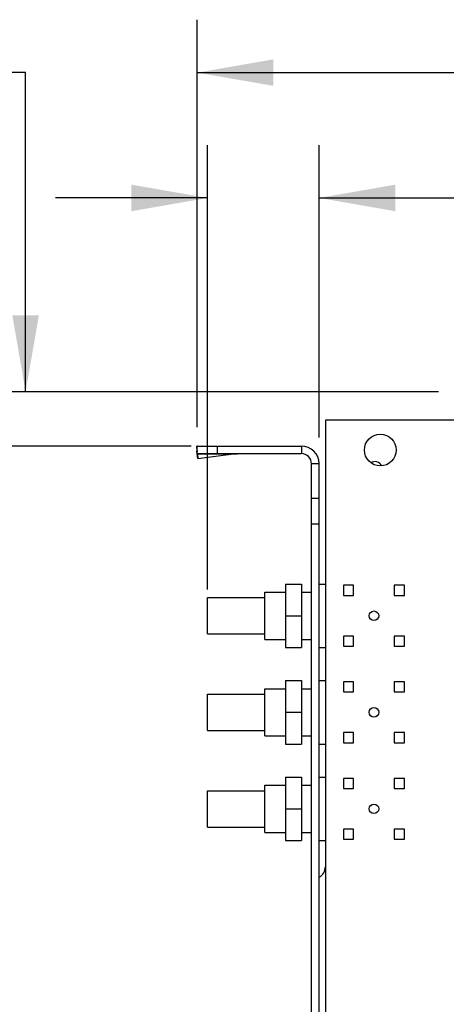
# Model space of a CAD drawing. Header units: inches. Extents: x 0.2 to 16.8, y 0.1 to 10.8.
# Tile 8 of 22: x 5.8 to 6.8, y 4.8 to 7.1. Entities that reach past the tile are written whole.
import ezdxf

# ---------------------------------------------------------------- set-up
doc = ezdxf.new("R2010")
doc.units = ezdxf.units.IN
doc.header["$LTSCALE"] = 0.935
doc.header["$MEASUREMENT"] = 0
doc.layers.get('0').update_dxf_attribs({"linetype": 'CONTINUOUS'})
doc.layers.add('DIMENSIONS', color=7, linetype='CONTINUOUS')
doc.styles.get("Standard").update_dxf_attribs({"font": 'txt', "width": 0.8})
doc.dimstyles.new('DIMSTYLE_2', dxfattribs={"dimtxt": 0.125, "dimasz": 0.18, "dimexe": 0.18, "dimexo": 0.0625, "dimgap": 0.09, "dimtad": 0, "dimtih": 1, "dimtoh": 1, "dimdec": 3, "dimlfac": 1.666667, "dimzin": 4, "dimdsep": 46, "dimtxsty": 'STANDARD', "dimblk": '_FILLED', "dimblk1": '_FILLED', "dimblk2": '_FILLED', "dimcen": 0.09, "dimadec": 0, "dimazin": 0, "dimtp": 0.01, "dimtm": 0.01, "dimtfac": 1, "dimtdec": 3, "dimtofl": 0, "dimtmove": 0, "dimatfit": 3, "dimldrblk": '_FILLED', "dimfxl": 1, "dimtolj": 1, "dimtzin": 4, "dimarcsym": 0})

# ---------------------------------------------------------------- blocks, each defined once
blk = doc.blocks.new('_FILLED')
at = {"color": 0, "linetype": 'BYBLOCK'}
blk.add_solid([(0, 0), (-1, 0.174), (-1, -0.174)], dxfattribs=at)
blk = doc.blocks.new('*D9')
at = {"layer": 'DIMENSIONS', "color": 2, "linetype": 'CONTINUOUS'}
for p, q in [((6.2508, 6.1732), (6.2508, 7.1357)), ((14.5728, 6.2632), (14.5728, 7.1357)), ((6.2508, 7.0107), (9.1801, 7.0107)), ((14.5728, 7.0107), (10.7301, 7.0107))]:
    blk.add_line(p, q, dxfattribs=at)
at = {"layer": 'DIMENSIONS', "color": 2, "linetype": 'CONTINUOUS', "xscale": 0.18, "yscale": 0.18, "zscale": 0.18, "rotation": 180}
blk.add_blockref('_FILLED', (6.2508, 7.0107), dxfattribs=at)
at = {"layer": 'DIMENSIONS', "color": 2, "linetype": 'CONTINUOUS', "xscale": 0.18, "yscale": 0.18, "zscale": 0.18}
blk.add_blockref('_FILLED', (14.5728, 7.0107), dxfattribs=at)
at = {"layer": 'DIMENSIONS', "color": 2, "linetype": 'CONTINUOUS', "width": 0.8}
for s, p in [('13.870', (9.2426, 6.9482)), ('[', (9.9676, 6.9482)), ('352.3', (10.0676, 6.9482)), (']', (10.5676, 6.9482))]:
    blk.add_text(s, height=0.125, dxfattribs=at).set_placement(p)
blk = doc.blocks.new('*D10')
at = {"layer": 'DIMENSIONS', "color": 2, "linetype": 'CONTINUOUS'}
for p, q in [((6.2753, 5.7902), (6.2753, 6.8397)), ((6.5388, 6.1492), (6.5388, 6.8397)), ((6.2753, 6.7147), (5.9153, 6.7147)), ((6.5388, 6.7147), (6.9058, 6.7147))]:
    blk.add_line(p, q, dxfattribs=at)
at = {"layer": 'DIMENSIONS', "color": 2, "linetype": 'CONTINUOUS', "xscale": 0.18, "yscale": 0.18, "zscale": 0.18}
blk.add_blockref('_FILLED', (6.2753, 6.7147), dxfattribs=at)
at = {"layer": 'DIMENSIONS', "color": 2, "linetype": 'CONTINUOUS', "xscale": 0.18, "yscale": 0.18, "zscale": 0.18, "rotation": 180}
blk.add_blockref('_FILLED', (6.5388, 6.7147), dxfattribs=at)
at = {"layer": 'DIMENSIONS', "color": 2, "linetype": 'CONTINUOUS', "width": 0.8}
for s, p in [('3X ', (6.9683, 6.6522)), ('.439', (7.2683, 6.6522)), ('[', (7.7933, 6.6522)), ('11.15', (7.8933, 6.6522)), (']', (8.3933, 6.6522))]:
    blk.add_text(s, height=0.125, dxfattribs=at).set_placement(p)
blk = doc.blocks.new('*D14')
at = {"layer": 'DIMENSIONS', "color": 2, "linetype": 'CONTINUOUS'}
for p, q in [((5.845, 7.0107), (5.6881, 7.0107)), ((5.845, 6.2571), (5.845, 7.0107)), ((6.8213, 6.2571), (5.72, 6.2571)), ((6.5033, 3.7407), (5.72, 3.7407)), ((5.845, 3.7407), (5.845, 3.3807))]:
    blk.add_line(p, q, dxfattribs=at)
at = {"layer": 'DIMENSIONS', "color": 2, "linetype": 'CONTINUOUS', "xscale": 0.18, "yscale": 0.18, "zscale": 0.18}
for p, rotation in [((5.845, 6.2571), 270), ((5.845, 3.7407), 90)]:
    blk.add_blockref('_FILLED', p, dxfattribs=dict(at, rotation=rotation))
at = {"layer": 'DIMENSIONS', "color": 2, "linetype": 'CONTINUOUS', "width": 0.8}
for s, p in [('4.194', (4.2006, 6.9482)), ('[', (4.8256, 6.9482)), ('106.53', (4.9256, 6.9482)), (']', (5.5256, 6.9482))]:
    blk.add_text(s, height=0.125, dxfattribs=at).set_placement(p)
blk = doc.blocks.new('*D15')
at = {"layer": 'DIMENSIONS', "color": 2, "linetype": 'CONTINUOUS'}
for p, q in [((5.4992, 6.7125), (5.3773, 6.7125)), ((5.4992, 6.1287), (5.4992, 6.7125)), ((6.2363, 6.1287), (5.3742, 6.1287)), ((6.4659, 3.2757), (5.3742, 3.2757)), ((5.4992, 3.2757), (5.4992, 2.9157))]:
    blk.add_line(p, q, dxfattribs=at)
at = {"layer": 'DIMENSIONS', "color": 2, "linetype": 'CONTINUOUS', "xscale": 0.18, "yscale": 0.18, "zscale": 0.18}
for p, rotation in [((5.4992, 6.1287), 270), ((5.4992, 3.2757), 90)]:
    blk.add_blockref('_FILLED', p, dxfattribs=dict(at, rotation=rotation))
at = {"layer": 'DIMENSIONS', "color": 2, "linetype": 'CONTINUOUS', "width": 0.8}
for s, p in [('4.755', (3.8898, 6.65)), ('[', (4.5148, 6.65)), ('120.78', (4.6148, 6.65)), (']', (5.2148, 6.65))]:
    blk.add_text(s, height=0.125, dxfattribs=at).set_placement(p)

msp = doc.modelspace()

# ---------------------------------------------------------------- linework, layer by layer
at = {"color": 7, "linetype": 'CONTINUOUS'}
for p, q in [((6.55368, 6.18975), (6.55368, 5.13508)), ((6.55376, 6.18975), (6.55368, 6.18975)), ((6.55376, 6.1899), (6.55376, 3.9477)), ((10.09376, 6.1899), (6.55376, 6.1899)), ((6.24922, 6.12737), (6.24994, 6.11637)), ((6.24922, 6.12737), (6.25076, 6.11582)), ((6.25076, 6.1107), (6.25076, 6.1287)), ((6.25076, 6.1287), (6.49676, 6.1287)), ((6.29876, 6.1107), (6.29876, 6.1287)), ((6.49676, 6.1287), (6.49676, 6.1107)), ((6.25227, 6.09899), (6.24994, 6.11637)), ((6.25076, 6.1107), (6.49676, 6.1107)), ((6.25155, 6.10999), (6.25227, 6.09899)), ((6.25155, 6.10999), (6.33655, 6.10999)), ((6.25227, 6.09899), (6.33655, 6.10999)), ((6.52076, 3.3963), (6.52076, 6.0867)), ((6.53876, 6.0867), (6.52076, 6.0867)), ((6.53876, 3.3963), (6.53876, 6.0867)), ((6.53876, 6.0045), (6.52076, 6.0045)), ((6.53876, 5.9445), (6.52076, 5.9445)), ((6.45956, 5.80275), (6.45956, 5.65275)), ((6.45956, 5.80275), (6.49676, 5.80275)), ((6.49676, 5.80275), (6.49676, 5.65275)), ((6.53928, 5.65275), (6.53928, 5.80275)), ((6.53928, 5.80275), (6.55368, 5.80275)), ((6.59628, 5.79975), (6.59628, 5.77575)), ((6.62028, 5.79975), (6.59628, 5.79975)), ((6.62028, 5.77575), (6.62028, 5.79975)), ((6.71628, 5.79975), (6.71628, 5.77575)), ((6.74028, 5.79975), (6.71628, 5.79975)), ((6.74028, 5.77575), (6.74028, 5.79975)), ((6.27528, 5.68485), (6.27528, 5.77065)), ((6.27528, 5.77065), (6.41028, 5.77065)), ((6.41028, 5.67195), (6.41028, 5.78355)), ((6.41028, 5.78355), (6.45956, 5.78355)), ((6.49676, 5.78355), (6.52076, 5.78355)), ((6.53876, 5.78355), (6.53928, 5.78355)), ((6.59628, 5.77575), (6.62028, 5.77575)), ((6.71628, 5.77575), (6.74028, 5.77575)), ((6.45956, 5.72775), (6.49676, 5.72775)), ((6.27528, 5.68485), (6.41028, 5.68485)), ((6.59628, 5.67975), (6.59628, 5.65575)), ((6.62028, 5.67975), (6.59628, 5.67975)), ((6.62028, 5.65575), (6.62028, 5.67975)), ((6.71628, 5.67975), (6.71628, 5.65575)), ((6.74028, 5.67975), (6.71628, 5.67975)), ((6.74028, 5.65575), (6.74028, 5.67975)), ((6.41028, 5.67195), (6.45956, 5.67195)), ((6.45956, 5.65275), (6.49676, 5.65275)), ((6.49676, 5.67195), (6.52076, 5.67195)), ((6.53876, 5.67195), (6.53928, 5.67195)), ((6.53928, 5.65275), (6.55368, 5.65275)), ((6.59628, 5.65575), (6.62028, 5.65575)), ((6.71628, 5.65575), (6.74028, 5.65575)), ((6.45956, 5.57475), (6.45956, 5.42475)), ((6.45956, 5.57475), (6.49676, 5.57475)), ((6.49676, 5.57475), (6.49676, 5.42475)), ((6.53928, 5.42475), (6.53928, 5.57475)), ((6.53928, 5.57475), (6.55368, 5.57475)), ((6.59628, 5.57175), (6.59628, 5.54775)), ((6.62028, 5.57175), (6.59628, 5.57175)), ((6.62028, 5.54775), (6.62028, 5.57175)), ((6.71628, 5.57175), (6.71628, 5.54775)), ((6.74028, 5.57175), (6.71628, 5.57175)), ((6.74028, 5.54775), (6.74028, 5.57175)), ((6.27528, 5.45685), (6.27528, 5.54265)), ((6.27528, 5.54265), (6.41028, 5.54265)), ((6.41028, 5.44395), (6.41028, 5.55555)), ((6.41028, 5.55555), (6.45956, 5.55555)), ((6.49676, 5.55555), (6.52076, 5.55555)), ((6.53876, 5.55555), (6.53928, 5.55555)), ((6.59628, 5.54775), (6.62028, 5.54775)), ((6.71628, 5.54775), (6.74028, 5.54775)), ((6.45956, 5.49975), (6.49676, 5.49975)), ((6.27528, 5.45685), (6.41028, 5.45685)), ((6.41028, 5.44395), (6.45956, 5.44395)), ((6.49676, 5.44395), (6.52076, 5.44395)), ((6.53876, 5.44395), (6.53928, 5.44395)), ((6.59628, 5.45175), (6.59628, 5.42775)), ((6.62028, 5.45175), (6.59628, 5.45175)), ((6.62028, 5.42775), (6.62028, 5.45175)), ((6.71628, 5.45175), (6.71628, 5.42775)), ((6.74028, 5.45175), (6.71628, 5.45175)), ((6.74028, 5.42775), (6.74028, 5.45175)), ((6.45956, 5.42475), (6.49676, 5.42475)), ((6.53928, 5.42475), (6.55368, 5.42475)), ((6.59628, 5.42775), (6.62028, 5.42775)), ((6.71628, 5.42775), (6.74028, 5.42775)), ((6.41028, 5.21595), (6.41028, 5.32755)), ((6.41028, 5.32755), (6.45956, 5.32755)), ((6.45956, 5.34675), (6.45956, 5.19675)), ((6.45956, 5.34675), (6.49676, 5.34675)), ((6.49676, 5.34675), (6.49676, 5.19675)), ((6.49676, 5.32755), (6.52076, 5.32755)), ((6.53876, 5.32755), (6.53928, 5.32755)), ((6.53928, 5.19675), (6.53928, 5.34675)), ((6.53928, 5.34675), (6.55368, 5.34675)), ((6.59628, 5.34375), (6.59628, 5.31975)), ((6.62028, 5.34375), (6.59628, 5.34375)), ((6.62028, 5.31975), (6.62028, 5.34375)), ((6.71628, 5.34375), (6.71628, 5.31975)), ((6.74028, 5.34375), (6.71628, 5.34375)), ((6.74028, 5.31975), (6.74028, 5.34375)), ((6.27528, 5.22885), (6.27528, 5.31465)), ((6.27528, 5.31465), (6.41028, 5.31465)), ((6.59628, 5.31975), (6.62028, 5.31975)), ((6.71628, 5.31975), (6.74028, 5.31975)), ((6.45956, 5.27175), (6.49676, 5.27175)), ((6.27528, 5.22885), (6.41028, 5.22885)), ((6.41028, 5.21595), (6.45956, 5.21595)), ((6.49676, 5.21595), (6.52076, 5.21595)), ((6.53876, 5.21595), (6.53928, 5.21595)), ((6.59628, 5.22375), (6.59628, 5.19975)), ((6.62028, 5.22375), (6.59628, 5.22375)), ((6.62028, 5.19975), (6.62028, 5.22375)), ((6.71628, 5.22375), (6.71628, 5.19975)), ((6.74028, 5.22375), (6.71628, 5.22375)), ((6.74028, 5.19975), (6.74028, 5.22375)), ((6.45956, 5.19675), (6.49676, 5.19675)), ((6.53928, 5.19675), (6.55368, 5.19675)), ((6.59628, 5.19975), (6.62028, 5.19975)), ((6.71628, 5.19975), (6.74028, 5.19975))]:
    msp.add_line(p, q, dxfattribs=at)
for centre, radius in [((6.68336, 6.1191), 0.0375), ((6.66828, 5.72775), 0.0114), ((6.66828, 5.49975), 0.0114), ((6.66828, 5.27175), 0.0114)]:
    msp.add_circle(centre, radius, dxfattribs=at)
for centre, radius, start, end in [((6.49676, 6.0867), 0.042, 0, 90), ((6.49676, 6.0867), 0.024, 0, 90), ((6.67068, 6.07395), 0.018, 25.75779, 122.86368), ((6.52548, 5.13508), 0.0282, 298.1025, 360)]:
    msp.add_arc(centre, radius, start, end, dxfattribs=at)
for points, knots in [([(6.25076, 6.1287), (6.2507, 6.1287), (6.25056, 6.12869), (6.25036, 6.12862), (6.25016, 6.12852), (6.24996, 6.12837), (6.24976, 6.12818), (6.24957, 6.12795), (6.24939, 6.12768), (6.24927, 6.12748), (6.24922, 6.12737)], [0, 0, 0, 0, 0.0945191, 0.192712, 0.2978056, 0.4124964, 0.5387847, 0.6781223, 0.8316304, 1, 1, 1, 1]), ([(6.25076, 6.1107), (6.25081, 6.1107), (6.2509, 6.11069), (6.25103, 6.11062), (6.25115, 6.11052), (6.25128, 6.11038), (6.25142, 6.1102), (6.2515, 6.11006), (6.25155, 6.10999)], [0, 0, 0, 0, 0.1151705, 0.241978, 0.389271, 0.562701, 0.7656267, 1, 1, 1, 1]), ([(6.33655, 6.10999), (6.33743, 6.11008), (6.33918, 6.11025), (6.34182, 6.11045), (6.34447, 6.1106), (6.34712, 6.11068), (6.34888, 6.1107), (6.34976, 6.1107)], [0, 0, 0, 0, 0.1998787, 0.3998366, 0.5998609, 0.7999188, 1, 1, 1, 1])]:
    msp.add_open_spline(points, degree=3, knots=knots, dxfattribs=at)

# ---------------------------------------------------------------- dimensions: what is measured, and where the dimension line sits
at = {"layer": 'DIMENSIONS', "color": 2, "linetype": 'CONTINUOUS'}
for base, p1, p2, angle, picture, middle in [((6.25076, 7.0107), (14.57276, 6.2632), (6.25076, 6.1732), 180, '*D9', (9.95515, 7.0107)), ((5.84502, 3.7407), (6.82126, 6.2571), (6.50326, 3.7407), 270, '*D14', (4.91312, 7.0107)), ((5.49922, 3.27568), (6.23626, 6.1287), (6.46586, 3.27568), 270, '*D15', (4.60228, 6.71248))]:
    dim = msp.add_linear_dim(base=base, p1=p1, p2=p2, angle=angle, dimstyle='DIMSTYLE_2', dxfattribs=at)
    dim.commit()
    dim.dimension.update_dxf_attribs({"geometry": picture, "text_midpoint": middle, "dimtype": 160})
dim = msp.add_linear_dim(base=(6.27528, 6.71466), p1=(6.53876, 6.1492), p2=(6.27528, 5.79025), angle=180, text='3X <>', dimstyle='DIMSTYLE_2', dxfattribs=at)
dim.commit()
dim.dimension.update_dxf_attribs({"geometry": '*D10', "text_midpoint": (7.73076, 6.71466), "dimtype": 160})

doc.saveas('drawing.dxf')
